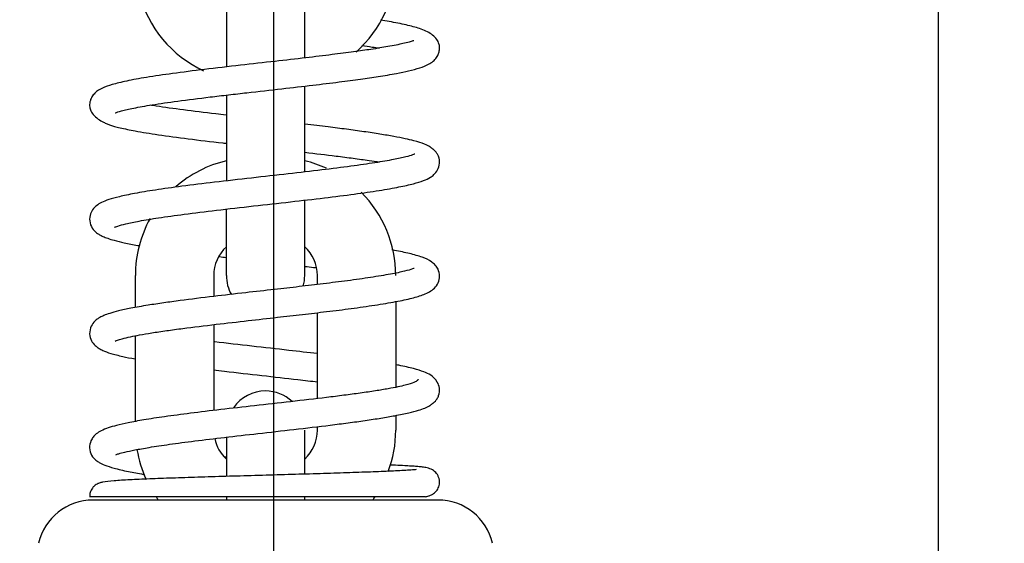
# Model space of a CAD drawing. Header units: millimetres. Extents: x -241 to 2698, y 66 to 2144.
# Tile 38 of 45: x 1449 to 1589, y 1228 to 1303. Entities that reach past the tile are written whole.
import ezdxf

# ---------------------------------------------------------------- set-up
doc = ezdxf.new("R2010")
doc.units = ezdxf.units.MM
doc.dimstyles.get("Standard").update_dxf_attribs({"dimtxt": 20, "dimasz": 10, "dimexe": 9, "dimexo": 9, "dimgap": 10, "dimtad": 0, "dimtih": 1, "dimtoh": 1, "dimdsep": 46, "dimtxsty": 'Standard', "dimcen": 0.09, "dimadec": 0, "dimazin": 0, "dimtfac": 1, "dimtofl": 0, "dimtmove": 0, "dimatfit": 3, "dimfxl": 0, "dimtolj": 1, "dimtzin": 0, "dimarcsym": 0})

# ---------------------------------------------------------------- blocks, each defined once
blk = doc.blocks.new('*D9')
at = {"color": 0, "lineweight": -2}
for p, q in [((851.42, 1694.59), (1066.31, 1694.59)), ((1057.31, 1684.59), (1057.31, 1366.76)), ((1057.31, 1008.94), (1057.31, 1326.76)), ((1474.71, 998.94), (1048.31, 998.94))]:
    blk.add_line(p, q, dxfattribs=at)
at = {"color": 0, "lineweight": 18}
for points in [[(1055.64, 1684.59), (1058.98, 1684.59), (1057.31, 1694.59)], [(1055.64, 1008.94), (1058.98, 1008.94), (1057.31, 998.94)]]:
    blk.add_solid(points, dxfattribs=at)
at = {"layer": 'Defpoints', "color": 0, "lineweight": 18}
for p in [(842.42, 1694.59), (1057.31, 1694.59), (1483.71, 998.94)]:
    blk.add_point(p, dxfattribs=at)
at = {"color": 0, "lineweight": 18, "insert": (1057.31, 1346.76), "char_height": 20, "attachment_point": 5}
blk.add_mtext('\\A1;695', dxfattribs=at)
blk = doc.blocks.new('*D15')
at = {"color": 0, "lineweight": -2}
for p, q in [((1484.86, 1654.05), (1484.86, 869.52)), ((1226.71, 1367.55), (1226.71, 869.52)), ((1236.71, 878.52), (1319.12, 878.52)), ((1474.86, 878.52), (1392.46, 878.52))]:
    blk.add_line(p, q, dxfattribs=at)
at = {"color": 0, "lineweight": 18}
for points in [[(1236.71, 880.19), (1236.71, 876.86), (1226.71, 878.52)], [(1474.86, 880.19), (1474.86, 876.86), (1484.86, 878.52)]]:
    blk.add_solid(points, dxfattribs=at)
at = {"layer": 'Defpoints', "color": 0, "lineweight": 18}
for p in [(1484.86, 1663.05), (1226.71, 1376.55), (1484.86, 878.52)]:
    blk.add_point(p, dxfattribs=at)
at = {"color": 0, "lineweight": 18, "insert": (1355.79, 878.52), "char_height": 20, "attachment_point": 5}
blk.add_mtext('\\A1;258', dxfattribs=at)
blk = doc.blocks.new('*D16')
at = {"color": 0, "lineweight": -2}
for p, q in [((1226.71, 1367.55), (1226.71, 825.55)), ((1819.71, 1367.55), (1819.71, 825.55)), ((1236.71, 834.55), (1486.55, 834.55)), ((1809.71, 834.55), (1559.88, 834.55))]:
    blk.add_line(p, q, dxfattribs=at)
at = {"color": 0, "lineweight": 18}
for points in [[(1236.71, 836.22), (1236.71, 832.89), (1226.71, 834.55)], [(1809.71, 836.22), (1809.71, 832.89), (1819.71, 834.55)]]:
    blk.add_solid(points, dxfattribs=at)
at = {"layer": 'Defpoints', "color": 0, "lineweight": 18}
for p in [(1226.71, 1376.55), (1819.71, 1376.55), (1226.71, 834.55)]:
    blk.add_point(p, dxfattribs=at)
at = {"color": 0, "lineweight": 18, "insert": (1523.21, 834.55), "char_height": 20, "attachment_point": 5}
blk.add_mtext('\\A1;593', dxfattribs=at)

msp = doc.modelspace()

# ---------------------------------------------------------------- linework, layer by layer
for p, q in [((1579.865, 923.3), (1579.865, 1316.3)), ((1489.315, 1299.306), (1489.315, 1309.375)), ((1478.115, 1308.147), (1478.115, 1299.306)), ((1478.115, 1299.306), (1478.115, 1295.793)), ((1489.315, 1297.073), (1489.315, 1299.306)), ((1489.315, 1280.791), (1489.315, 1293.048)), ((1478.115, 1291.77), (1478.115, 1279.509)), ((1489.315, 1266.006), (1489.315, 1276.763)), ((1478.115, 1266.006), (1478.115, 1275.45)), ((1465.115, 1261.435), (1465.115, 1266.006)), ((1476.315, 1266.006), (1476.315, 1263.014)), ((1491.115, 1264.716), (1491.115, 1266.006)), ((1502.315, 1262.268), (1502.315, 1250.034)), ((1491.115, 1248.425), (1491.115, 1260.688)), ((1476.315, 1258.987), (1476.315, 1246.726)), ((1465.115, 1245.155), (1465.115, 1257.389)), ((1502.315, 1246.008), (1502.315, 1243.906)), ((1489.315, 1237.702), (1489.315, 1243.906)), ((1491.115, 1243.906), (1491.115, 1244.412)), ((1478.115, 1242.982), (1478.115, 1237.336)), ((1508.364, 1233.937), (1459.065, 1233.937)), ((1478.115, 1234.424), (1478.115, 1233.938)), ((1489.315, 1233.938), (1489.315, 1234.437))]:
    msp.add_line(p, q)
for centre, radius, start, end in [((1485.515, 1310.506), 16.8, 311.45484, 0), ((1481.915, 1310.506), 16.8, 194.41688, 245.18953), ((1481.915, 1266.006), 16.8, 103.07391, 131.01188), ((1485.515, 1266.006), 16.8, 65.69297, 76.92609), ((1485.515, 1266.006), 16.8, 0, 45.01125), ((1481.915, 1266.006), 16.8, 151.08891, 180), ((1481.915, 1266.006), 5.6, 132.73312, 180), ((1485.515, 1266.006), 5.6, 0, 47.26688), ((1483.715, 1266.006), 5.6, 180, 209.295), ((1483.715, 1266.006), 5.6, 343.91672, 0), ((1483.715, 1243.906), 5.6, 90, 144.91828), ((1483.715, 1243.906), 5.6, 47.33578, 90), ((1485.515, 1243.906), 5.6, 312.73312, 0), ((1485.515, 1243.906), 16.8, 339.36047, 0), ((1481.915, 1243.906), 5.6, 192.39047, 227.26687), ((1481.915, 1243.906), 16.8, 189.49078, 204.74016), ((1459.065, 1225.937), 8, 90, 166.88356), ((1481.915, 1243.906), 16.8, 214.73297, 216.39516), ((1485.515, 1243.906), 16.8, 323.60484, 325.52156), ((1508.364, 1225.937), 8, 13.11644, 90)]:
    msp.add_arc(centre, radius, start, end)
for points, knots in [([(1462.207, 1289.233), (1462.213, 1289.227), (1462.305, 1289.256), (1463.101, 1289.533), (1464.827, 1289.924), (1467.497, 1290.395), (1471.171, 1290.925), (1474.992, 1291.405), (1478.392, 1291.805), (1481.812, 1292.195), (1485.904, 1292.654), (1490.362, 1293.164), (1494.135, 1293.62), (1497.245, 1294.029), (1499.98, 1294.429), (1502.286, 1294.821), (1504.261, 1295.237), (1505.811, 1295.663), (1506.864, 1296.07), (1507.625, 1296.55), (1508.123, 1297.05), (1508.44, 1297.642), (1508.573, 1298.156), (1508.576, 1298.822), (1508.427, 1299.324), (1508.072, 1299.919), (1507.242, 1300.642), (1505.83, 1301.281), (1503.854, 1301.797), (1501.89, 1302.188), (1500.572, 1302.411), (1500.154, 1302.479)], [0, 0, 0, 0, 0.0125286, 0.0525663, 0.0977175, 0.147677, 0.2024462, 0.2619976, 0.293376, 0.3238284, 0.3806396, 0.4320879, 0.4781283, 0.5187196, 0.5556133, 0.5989604, 0.6324923, 0.6698569, 0.7079594, 0.7312992, 0.7499034, 0.7641501, 0.7750305, 0.7837601, 0.7987112, 0.8216816, 0.8467921, 0.8934906, 0.9366819, 0.9805112, 1, 1, 1, 1]), ([(1462.207, 1289.233), (1462.213, 1289.227), (1462.305, 1289.256), (1463.101, 1289.533), (1464.827, 1289.924), (1467.497, 1290.395), (1471.171, 1290.925), (1474.992, 1291.405), (1478.392, 1291.805), (1481.812, 1292.195), (1485.904, 1292.654), (1490.362, 1293.164), (1494.135, 1293.62), (1497.245, 1294.029), (1499.98, 1294.429), (1502.286, 1294.821), (1504.261, 1295.237), (1505.811, 1295.663), (1506.864, 1296.07), (1507.625, 1296.55), (1508.123, 1297.05), (1508.44, 1297.642), (1508.573, 1298.156), (1508.576, 1298.822), (1508.427, 1299.324), (1508.072, 1299.919), (1507.242, 1300.642), (1505.83, 1301.281), (1503.854, 1301.797), (1501.89, 1302.188), (1500.572, 1302.411), (1500.154, 1302.479)], [0, 0, 0, 0, 0.0125286, 0.0525663, 0.0977175, 0.147677, 0.2024462, 0.2619976, 0.293376, 0.3238284, 0.3806396, 0.4320879, 0.4781283, 0.5187196, 0.5556133, 0.5989604, 0.6324923, 0.6698569, 0.7079594, 0.7312992, 0.7499034, 0.7641501, 0.7750305, 0.7837601, 0.7987112, 0.8216816, 0.8467921, 0.8934906, 0.9366819, 0.9805112, 1, 1, 1, 1]), ([(1504.912, 1299.539), (1504.901, 1299.551), (1504.783, 1299.517), (1504.257, 1299.344), (1503.164, 1299.071), (1501.416, 1298.722), (1498.95, 1298.318), (1496.233, 1297.928), (1493.128, 1297.525), (1489.353, 1297.073), (1484.925, 1296.569), (1479.982, 1296.015), (1474.979, 1295.436), (1470.436, 1294.861), (1466.707, 1294.313), (1463.845, 1293.794), (1461.769, 1293.291), (1460.439, 1292.827), (1459.495, 1292.293), (1458.909, 1291.571), (1458.687, 1291.091), (1458.58, 1290.599), (1458.572, 1290.086), (1458.687, 1289.598), (1459.055, 1288.947), (1459.696, 1288.388), (1460.422, 1287.961), (1461.061, 1287.665), (1461.587, 1287.473), (1462.19, 1287.289), (1463.301, 1287.001), (1465.231, 1286.606), (1468.405, 1286.093), (1472.631, 1285.521), (1476.059, 1285.109), (1477.934, 1284.892), (1478.099, 1284.873)], [0, 0, 0, 0, 0.0157082, 0.0400362, 0.0643347, 0.1076998, 0.1438873, 0.1753957, 0.2107641, 0.2506334, 0.2950287, 0.3439772, 0.3968955, 0.4477334, 0.4949634, 0.5386055, 0.5786592, 0.6149178, 0.6464014, 0.6603516, 0.671149, 0.678304, 0.6854894, 0.699216, 0.7195875, 0.7446381, 0.76293, 0.7729719, 0.7824178, 0.7943973, 0.8089067, 0.8454766, 0.8919535, 0.9427387, 0.9950008, 1, 1, 1, 1]), ([(1504.912, 1299.539), (1504.901, 1299.551), (1504.783, 1299.517), (1504.257, 1299.344), (1503.164, 1299.071), (1501.416, 1298.722), (1498.95, 1298.318), (1496.233, 1297.928), (1493.128, 1297.525), (1489.353, 1297.073), (1484.925, 1296.569), (1479.982, 1296.015), (1474.979, 1295.436), (1470.436, 1294.861), (1466.707, 1294.313), (1463.845, 1293.794), (1461.769, 1293.291), (1460.439, 1292.827), (1459.495, 1292.293), (1458.909, 1291.571), (1458.687, 1291.091), (1458.58, 1290.599), (1458.572, 1290.086), (1458.687, 1289.598), (1459.055, 1288.947), (1459.696, 1288.388), (1460.422, 1287.961), (1461.061, 1287.665), (1461.587, 1287.473), (1462.19, 1287.289), (1463.301, 1287.001), (1465.231, 1286.606), (1468.405, 1286.093), (1472.631, 1285.521), (1476.059, 1285.109), (1477.934, 1284.892), (1478.099, 1284.873)], [0, 0, 0, 0, 0.0157082, 0.0400362, 0.0643347, 0.1076998, 0.1438873, 0.1753957, 0.2107641, 0.2506334, 0.2950287, 0.3439772, 0.3968955, 0.4477333, 0.4949634, 0.5386055, 0.5786592, 0.6149178, 0.6464014, 0.6603516, 0.671149, 0.678304, 0.6854894, 0.699216, 0.7195875, 0.7446381, 0.76293, 0.7729719, 0.7824178, 0.7943973, 0.8089067, 0.8454766, 0.8919535, 0.9427387, 0.9950008, 1, 1, 1, 1]), ([(1497.448, 1298.854), (1497.97, 1298.781), (1498.838, 1298.654), (1499.636, 1298.531), (1499.959, 1298.48)], [0, 0, 0, 0, 0.5773048, 1, 1, 1, 1]), ([(1497.448, 1298.854), (1497.97, 1298.781), (1498.838, 1298.654), (1499.636, 1298.531), (1499.959, 1298.48)], [0, 0, 0, 0, 0.5773048, 1, 1, 1, 1]), ([(1478.075, 1288.902), (1477.581, 1288.959), (1475.46, 1289.208), (1471.945, 1289.64), (1468.94, 1290.062), (1467.502, 1290.291), (1467.219, 1290.337)], [0, 0, 0, 0, 0.1194018, 0.5173567, 0.9021718, 1, 1, 1, 1]), ([(1478.075, 1288.902), (1477.581, 1288.959), (1475.46, 1289.208), (1471.945, 1289.64), (1468.94, 1290.062), (1467.502, 1290.291), (1467.219, 1290.337)], [0, 0, 0, 0, 0.1194018, 0.5173567, 0.9021718, 1, 1, 1, 1]), ([(1462.125, 1272.901), (1462.127, 1272.897), (1462.19, 1272.917), (1462.59, 1273.074), (1463.75, 1273.397), (1465.662, 1273.792), (1468.436, 1274.251), (1472.139, 1274.766), (1476.745, 1275.332), (1481.937, 1275.924), (1487.211, 1276.515), (1492.104, 1277.083), (1496.396, 1277.624), (1499.984, 1278.141), (1502.777, 1278.625), (1504.829, 1279.077), (1506.296, 1279.54), (1507.097, 1279.899), (1507.788, 1280.394), (1508.338, 1281.042), (1508.641, 1282.005), (1508.531, 1282.813), (1508.276, 1283.345), (1508.102, 1283.598), (1507.938, 1283.793), (1507.758, 1283.95), (1507.6, 1284.066), (1507.512, 1284.127), (1507.383, 1284.224), (1507.355, 1284.274), (1507.053, 1284.491), (1506.425, 1284.801), (1505.189, 1285.187), (1503.644, 1285.549), (1502.05, 1285.864), (1500.084, 1286.199), (1497.804, 1286.542), (1495.315, 1286.883), (1492.505, 1287.239), (1490.472, 1287.482), (1489.343, 1287.614)], [0, 0, 0, 0, 0.0089391, 0.0346438, 0.0666923, 0.1037067, 0.1450314, 0.1906772, 0.2406432, 0.2941716, 0.3461947, 0.3957608, 0.4428646, 0.4874979, 0.5295964, 0.5675982, 0.6008279, 0.6294141, 0.6438648, 0.6599973, 0.6773656, 0.6938214, 0.6997427, 0.7020011, 0.7039597, 0.7073231, 0.7087629, 0.7102326, 0.7118994, 0.7207772, 0.7295506, 0.7594716, 0.7996067, 0.8234889, 0.8498762, 0.8787184, 0.9081852, 0.9371886, 0.9657333, 1, 1, 1, 1]), ([(1462.125, 1272.901), (1462.127, 1272.897), (1462.19, 1272.917), (1462.59, 1273.074), (1463.75, 1273.397), (1465.662, 1273.792), (1468.436, 1274.251), (1472.139, 1274.766), (1476.745, 1275.332), (1481.937, 1275.924), (1487.211, 1276.515), (1492.104, 1277.083), (1496.396, 1277.624), (1499.984, 1278.141), (1502.777, 1278.625), (1504.829, 1279.077), (1506.296, 1279.54), (1507.097, 1279.899), (1507.788, 1280.394), (1508.338, 1281.042), (1508.641, 1282.005), (1508.531, 1282.813), (1508.276, 1283.345), (1508.102, 1283.598), (1507.938, 1283.793), (1507.758, 1283.95), (1507.6, 1284.066), (1507.512, 1284.127), (1507.383, 1284.224), (1507.355, 1284.274), (1507.053, 1284.491), (1506.425, 1284.801), (1505.189, 1285.187), (1503.644, 1285.549), (1502.05, 1285.864), (1500.084, 1286.199), (1497.804, 1286.542), (1495.315, 1286.883), (1492.505, 1287.239), (1490.472, 1287.482), (1489.343, 1287.614)], [0, 0, 0, 0, 0.0089391, 0.0346438, 0.0666923, 0.1037067, 0.1450314, 0.1906772, 0.2406432, 0.2941717, 0.3461947, 0.3957608, 0.4428646, 0.4874979, 0.5295964, 0.5675982, 0.6008279, 0.6294141, 0.6438648, 0.6599973, 0.6773656, 0.6938214, 0.6997427, 0.7020011, 0.7039597, 0.7073231, 0.7087629, 0.7102326, 0.7118994, 0.7207772, 0.7295506, 0.7594716, 0.7996067, 0.8234889, 0.8498762, 0.8787184, 0.9081852, 0.9371886, 0.9657333, 1, 1, 1, 1]), ([(1505.031, 1283.345), (1505.025, 1283.348), (1504.949, 1283.312), (1504.616, 1283.187), (1503.779, 1282.937), (1502.012, 1282.546), (1499.37, 1282.088), (1495.922, 1281.594), (1491.726, 1281.065), (1486.899, 1280.505), (1481.657, 1279.918), (1476.468, 1279.326), (1471.808, 1278.756), (1467.98, 1278.224), (1465.008, 1277.734), (1462.823, 1277.279), (1461.341, 1276.877), (1460.297, 1276.457), (1459.676, 1276.101), (1459.078, 1275.544), (1458.627, 1274.782), (1458.511, 1273.763), (1458.881, 1272.76), (1459.546, 1272.1), (1460.012, 1271.806), (1460.509, 1271.555), (1461.188, 1271.292), (1462.161, 1270.996), (1463.546, 1270.662), (1464.84, 1270.411), (1465.634, 1270.271), (1465.726, 1270.254)], [0, 0, 0, 0, 0.0129682, 0.029428, 0.0668224, 0.1102627, 0.1588644, 0.210559, 0.2652669, 0.3229922, 0.3837351, 0.4464249, 0.5052152, 0.5592224, 0.6084396, 0.6528492, 0.6919534, 0.7242776, 0.749804, 0.7633838, 0.7811562, 0.8028329, 0.8255805, 0.8462298, 0.8612922, 0.8790062, 0.9004956, 0.9257393, 0.9581653, 0.9951817, 1, 1, 1, 1]), ([(1505.031, 1283.345), (1505.025, 1283.348), (1504.949, 1283.312), (1504.616, 1283.187), (1503.779, 1282.937), (1502.012, 1282.546), (1499.37, 1282.088), (1495.922, 1281.594), (1491.726, 1281.065), (1486.899, 1280.505), (1481.657, 1279.918), (1476.468, 1279.326), (1471.808, 1278.756), (1467.98, 1278.224), (1465.008, 1277.734), (1462.823, 1277.279), (1461.341, 1276.877), (1460.297, 1276.457), (1459.676, 1276.101), (1459.078, 1275.544), (1458.627, 1274.782), (1458.511, 1273.763), (1458.881, 1272.76), (1459.546, 1272.1), (1460.012, 1271.806), (1460.509, 1271.555), (1461.188, 1271.292), (1462.161, 1270.996), (1463.546, 1270.662), (1464.84, 1270.411), (1465.634, 1270.271), (1465.726, 1270.254)], [0, 0, 0, 0, 0.0129682, 0.029428, 0.0668223, 0.1102626, 0.1588644, 0.210559, 0.2652669, 0.3229922, 0.383735, 0.4464249, 0.5052152, 0.5592224, 0.6084396, 0.6528492, 0.6919534, 0.7242775, 0.749804, 0.7633838, 0.7811562, 0.8028329, 0.8255805, 0.8462298, 0.8612922, 0.8790062, 0.9004956, 0.9257393, 0.9581653, 0.9951817, 1, 1, 1, 1]), ([(1489.328, 1283.599), (1490.871, 1283.421), (1493.269, 1283.136), (1496.283, 1282.748), (1498.331, 1282.46), (1499.502, 1282.279), (1499.966, 1282.204)], [0, 0, 0, 0, 0.3776093, 0.6052808, 0.8354917, 1, 1, 1, 1]), ([(1489.328, 1283.599), (1490.871, 1283.421), (1493.269, 1283.136), (1496.283, 1282.748), (1498.331, 1282.46), (1499.502, 1282.279), (1499.966, 1282.204)], [0, 0, 0, 0, 0.3776093, 0.6052808, 0.8354917, 1, 1, 1, 1]), ([(1462.206, 1256.644), (1462.29, 1256.681), (1462.551, 1256.779), (1463.251, 1256.988), (1464.318, 1257.24), (1465.74, 1257.519), (1467.454, 1257.811), (1469.529, 1258.123), (1472.52, 1258.53), (1476.416, 1259.008), (1481.044, 1259.537), (1485.227, 1260.007), (1488.999, 1260.435), (1492.56, 1260.855), (1496.077, 1261.298), (1499.435, 1261.77), (1502.339, 1262.252), (1504.665, 1262.747), (1506.168, 1263.203), (1507.126, 1263.635), (1507.843, 1264.145), (1508.395, 1264.858), (1508.659, 1265.897), (1508.404, 1266.91), (1507.954, 1267.528), (1507.228, 1268.149), (1506.151, 1268.626), (1504.39, 1269.132), (1502.799, 1269.458), (1501.887, 1269.623), (1501.748, 1269.648)], [0, 0, 0, 0, 0.0212299, 0.0484503, 0.0816376, 0.1104889, 0.1427465, 0.1775678, 0.2112343, 0.2736327, 0.3295108, 0.3787468, 0.4214916, 0.4644812, 0.5107824, 0.5604446, 0.6118387, 0.6604142, 0.7060346, 0.7341346, 0.7591005, 0.7818235, 0.8013719, 0.8211078, 0.8382754, 0.8571629, 0.9024535, 0.9492528, 0.9923863, 1, 1, 1, 1]), ([(1462.206, 1256.644), (1462.29, 1256.681), (1462.551, 1256.779), (1463.251, 1256.988), (1464.318, 1257.24), (1465.74, 1257.519), (1467.454, 1257.811), (1469.529, 1258.123), (1472.52, 1258.53), (1476.416, 1259.008), (1481.044, 1259.537), (1485.227, 1260.007), (1488.999, 1260.435), (1492.56, 1260.855), (1496.077, 1261.298), (1499.435, 1261.77), (1502.339, 1262.252), (1504.665, 1262.747), (1506.168, 1263.203), (1507.126, 1263.635), (1507.843, 1264.145), (1508.395, 1264.858), (1508.659, 1265.897), (1508.404, 1266.91), (1507.954, 1267.528), (1507.228, 1268.149), (1506.151, 1268.626), (1504.39, 1269.132), (1502.799, 1269.458), (1501.887, 1269.623), (1501.748, 1269.648)], [0, 0, 0, 0, 0.0212299, 0.0484503, 0.0816376, 0.1104889, 0.1427465, 0.1775678, 0.2112343, 0.2736327, 0.3295108, 0.3787468, 0.4214916, 0.4644812, 0.5107824, 0.5604446, 0.6118387, 0.6604142, 0.7060346, 0.7341346, 0.7591005, 0.7818235, 0.8013719, 0.8211078, 0.8382754, 0.8571629, 0.9024535, 0.9492528, 0.9923863, 1, 1, 1, 1]), ([(1477.111, 1268.703), (1477.124, 1268.701), (1477.448, 1268.663), (1477.775, 1268.625), (1478.091, 1268.588)], [0, 0, 0, 0, 0.0382, 1, 1, 1, 1]), ([(1477.111, 1268.703), (1477.124, 1268.701), (1477.448, 1268.663), (1477.775, 1268.625), (1478.091, 1268.588)], [0, 0, 0, 0, 0.0381999, 1, 1, 1, 1]), ([(1504.956, 1267.014), (1504.935, 1267.025), (1504.699, 1266.918), (1503.616, 1266.606), (1501.636, 1266.19), (1498.844, 1265.724), (1495.555, 1265.263), (1492.08, 1264.826), (1488.549, 1264.41), (1484.817, 1263.986), (1480.685, 1263.522), (1476.089, 1262.994), (1472.172, 1262.511), (1469.105, 1262.09), (1466.705, 1261.728), (1464.52, 1261.345), (1462.736, 1260.96), (1461.483, 1260.615), (1460.636, 1260.312), (1460.067, 1260.036), (1459.669, 1259.793), (1459.121, 1259.319), (1458.617, 1258.525), (1458.515, 1257.412), (1458.914, 1256.457), (1459.476, 1255.875), (1459.94, 1255.56), (1460.602, 1255.215), (1461.635, 1254.846), (1463.139, 1254.462), (1464.427, 1254.203), (1465.063, 1254.086)], [0, 0, 0, 0, 0.0266515, 0.070916, 0.1185653, 0.1692712, 0.2184136, 0.2641978, 0.3065682, 0.3486201, 0.396886, 0.4516456, 0.5129954, 0.5462354, 0.5809534, 0.6239772, 0.6615069, 0.693506, 0.7199282, 0.740722, 0.7562831, 0.7708763, 0.7912859, 0.8149869, 0.8347621, 0.8539602, 0.869577, 0.8884475, 0.923084, 0.9648331, 1, 1, 1, 1]), ([(1504.956, 1267.014), (1504.935, 1267.025), (1504.699, 1266.918), (1503.616, 1266.606), (1501.636, 1266.19), (1498.844, 1265.724), (1495.555, 1265.263), (1492.08, 1264.826), (1488.549, 1264.41), (1484.817, 1263.986), (1480.685, 1263.522), (1476.089, 1262.994), (1472.172, 1262.511), (1469.105, 1262.09), (1466.705, 1261.728), (1464.52, 1261.345), (1462.736, 1260.96), (1461.483, 1260.615), (1460.636, 1260.312), (1460.067, 1260.036), (1459.669, 1259.793), (1459.121, 1259.319), (1458.617, 1258.525), (1458.515, 1257.412), (1458.914, 1256.457), (1459.476, 1255.875), (1459.94, 1255.56), (1460.602, 1255.215), (1461.635, 1254.846), (1463.139, 1254.462), (1464.427, 1254.203), (1465.063, 1254.086)], [0, 0, 0, 0, 0.0266515, 0.070916, 0.1185653, 0.1692711, 0.2184136, 0.2641978, 0.3065682, 0.3486201, 0.396886, 0.4516456, 0.5129954, 0.5462354, 0.5809534, 0.6239772, 0.6615069, 0.693506, 0.7199282, 0.740722, 0.7562831, 0.7708763, 0.7912859, 0.8149869, 0.8347621, 0.8539602, 0.869577, 0.8884475, 0.923084, 0.9648331, 1, 1, 1, 1]), ([(1489.333, 1267.308), (1489.75, 1267.259), (1490.271, 1267.198), (1490.787, 1267.136), (1490.893, 1267.124)], [0, 0, 0, 0, 0.7935529, 1, 1, 1, 1]), ([(1489.333, 1267.308), (1489.75, 1267.259), (1490.271, 1267.198), (1490.787, 1267.136), (1490.893, 1267.124)], [0, 0, 0, 0, 0.7935529, 1, 1, 1, 1]), ([(1491.129, 1254.838), (1489.8, 1254.996), (1486.704, 1255.353), (1481.699, 1255.914), (1478.117, 1256.323), (1476.352, 1256.533), (1476.296, 1256.54)], [0, 0, 0, 0, 0.2778796, 0.6287837, 0.9882417, 1, 1, 1, 1]), ([(1491.129, 1254.838), (1489.8, 1254.996), (1486.704, 1255.353), (1481.699, 1255.914), (1478.117, 1256.323), (1476.352, 1256.533), (1476.296, 1256.54)], [0, 0, 0, 0, 0.2778796, 0.6287837, 0.9882417, 1, 1, 1, 1]), ([(1462.318, 1240.407), (1462.422, 1240.443), (1462.756, 1240.556), (1463.617, 1240.788), (1465.031, 1241.096), (1467.126, 1241.47), (1469.997, 1241.904), (1473.622, 1242.381), (1477.904, 1242.894), (1482.714, 1243.44), (1487.873, 1244.021), (1492.199, 1244.532), (1495.543, 1244.959), (1497.982, 1245.295), (1500.228, 1245.636), (1502.356, 1246.002), (1504.17, 1246.374), (1505.56, 1246.734), (1506.568, 1247.078), (1507.094, 1247.343), (1507.342, 1247.534), (1507.405, 1247.6), (1507.449, 1247.641), (1507.513, 1247.687), (1507.604, 1247.75), (1507.767, 1247.868), (1507.949, 1248.029), (1508.118, 1248.234), (1508.302, 1248.508), (1508.557, 1249.084), (1508.63, 1249.897), (1508.201, 1251.082), (1507.298, 1251.813), (1506.327, 1252.261), (1504.839, 1252.732), (1503.413, 1253.046), (1502.484, 1253.224), (1502.344, 1253.25)], [0, 0, 0, 0, 0.0247141, 0.0549206, 0.0906501, 0.1319369, 0.1787853, 0.2300711, 0.2845945, 0.3424119, 0.4035854, 0.4681804, 0.5018422, 0.5363895, 0.571831, 0.6065133, 0.648083, 0.6842601, 0.7149876, 0.750746, 0.7639542, 0.7693832, 0.7716726, 0.7735964, 0.7753098, 0.7770088, 0.7811318, 0.7836728, 0.7866983, 0.7945861, 0.8147429, 0.8348264, 0.8701661, 0.9047577, 0.9453118, 0.9919244, 1, 1, 1, 1]), ([(1462.318, 1240.407), (1462.422, 1240.443), (1462.756, 1240.556), (1463.617, 1240.788), (1465.031, 1241.096), (1467.126, 1241.47), (1469.997, 1241.904), (1473.622, 1242.381), (1477.904, 1242.894), (1482.714, 1243.44), (1487.873, 1244.021), (1492.199, 1244.532), (1495.543, 1244.959), (1497.982, 1245.295), (1500.228, 1245.636), (1502.356, 1246.002), (1504.17, 1246.374), (1505.56, 1246.734), (1506.568, 1247.078), (1507.094, 1247.343), (1507.342, 1247.534), (1507.405, 1247.6), (1507.449, 1247.641), (1507.513, 1247.687), (1507.604, 1247.75), (1507.767, 1247.868), (1507.949, 1248.029), (1508.118, 1248.234), (1508.302, 1248.508), (1508.557, 1249.084), (1508.63, 1249.897), (1508.201, 1251.082), (1507.298, 1251.813), (1506.327, 1252.261), (1504.839, 1252.732), (1503.413, 1253.046), (1502.484, 1253.224), (1502.344, 1253.25)], [0, 0, 0, 0, 0.0247141, 0.0549206, 0.0906501, 0.1319369, 0.1787853, 0.2300711, 0.2845945, 0.3424119, 0.4035854, 0.4681804, 0.5018422, 0.5363895, 0.571831, 0.6065133, 0.648083, 0.6842601, 0.7149876, 0.750746, 0.7639542, 0.7693832, 0.7716726, 0.7735964, 0.7753098, 0.7770088, 0.7811318, 0.7836728, 0.7866983, 0.7945861, 0.8147429, 0.8348264, 0.8701661, 0.9047577, 0.9453118, 0.9919244, 1, 1, 1, 1]), ([(1476.276, 1252.515), (1476.79, 1252.454), (1479.048, 1252.189), (1483.116, 1251.73), (1487.633, 1251.222), (1490.236, 1250.917), (1491.158, 1250.807)], [0, 0, 0, 0, 0.1067292, 0.4636261, 0.8053894, 1, 1, 1, 1]), ([(1476.276, 1252.515), (1476.79, 1252.454), (1479.048, 1252.189), (1483.116, 1251.73), (1487.633, 1251.222), (1490.236, 1250.917), (1491.158, 1250.807)], [0, 0, 0, 0, 0.1067292, 0.4636261, 0.8053894, 1, 1, 1, 1]), ([(1505.523, 1251.135), (1505.536, 1251.131), (1505.47, 1251.073), (1505.357, 1250.957), (1504.894, 1250.697), (1503.937, 1250.394), (1502.626, 1250.087), (1501.219, 1249.813), (1499.426, 1249.514), (1497.301, 1249.202), (1494.952, 1248.889), (1491.684, 1248.483), (1487.395, 1247.987), (1482.221, 1247.409), (1477.355, 1246.857), (1473.002, 1246.334), (1469.319, 1245.845), (1466.365, 1245.396), (1464.108, 1244.985), (1462.455, 1244.612), (1461.186, 1244.241), (1460.259, 1243.87), (1459.587, 1243.451), (1459.129, 1243.029), (1458.686, 1242.325), (1458.482, 1241.374), (1458.88, 1240.162), (1459.432, 1239.636), (1459.993, 1239.249), (1460.789, 1238.881), (1462.103, 1238.456), (1463.953, 1238.023), (1465.515, 1237.734), (1466.291, 1237.602)], [0, 0, 0, 0, 0.0062263, 0.0126147, 0.0433233, 0.0858536, 0.1116263, 0.1404214, 0.1722616, 0.205123, 0.237294, 0.268765, 0.3294628, 0.3872646, 0.4420978, 0.4938946, 0.5425834, 0.5870162, 0.626428, 0.6608172, 0.6901652, 0.7215194, 0.7455215, 0.7626464, 0.7753381, 0.7941246, 0.8136949, 0.8383904, 0.8573922, 0.8845351, 0.9197227, 0.9628441, 1, 1, 1, 1]), ([(1505.523, 1251.135), (1505.536, 1251.131), (1505.47, 1251.073), (1505.357, 1250.957), (1504.894, 1250.697), (1503.937, 1250.394), (1502.626, 1250.087), (1501.219, 1249.813), (1499.426, 1249.514), (1497.301, 1249.202), (1494.952, 1248.889), (1491.684, 1248.483), (1487.395, 1247.987), (1482.221, 1247.409), (1477.355, 1246.857), (1473.002, 1246.334), (1469.319, 1245.845), (1466.365, 1245.396), (1464.108, 1244.985), (1462.455, 1244.612), (1461.186, 1244.241), (1460.259, 1243.87), (1459.587, 1243.451), (1459.129, 1243.029), (1458.686, 1242.325), (1458.482, 1241.374), (1458.88, 1240.162), (1459.432, 1239.636), (1459.993, 1239.249), (1460.789, 1238.881), (1462.103, 1238.456), (1463.953, 1238.023), (1465.515, 1237.734), (1466.291, 1237.602)], [0, 0, 0, 0, 0.0062263, 0.0126147, 0.0433233, 0.0858535, 0.1116263, 0.1404214, 0.1722616, 0.205123, 0.237294, 0.268765, 0.3294628, 0.3872646, 0.4420978, 0.4938946, 0.5425834, 0.5870162, 0.626428, 0.6608172, 0.6901652, 0.7215194, 0.7455215, 0.7626464, 0.7753381, 0.7941246, 0.8136949, 0.8383904, 0.8573922, 0.8845351, 0.9197227, 0.9628441, 1, 1, 1, 1]), ([(1505.237, 1238.273), (1505.044, 1238.256), (1504.528, 1238.215), (1503.199, 1238.131), (1501.097, 1238.027), (1497.988, 1237.904), (1494.454, 1237.784), (1490.559, 1237.664), (1486.426, 1237.544), (1482.196, 1237.424), (1478.009, 1237.304), (1474.007, 1237.184), (1470.318, 1237.064), (1467.023, 1236.942), (1464.167, 1236.815), (1461.962, 1236.679), (1460.712, 1236.563), (1459.997, 1236.382), (1459.629, 1236.229), (1459.261, 1235.967), (1458.91, 1235.591), (1458.624, 1235.043), (1458.597, 1234.616), (1458.615, 1234.403)], [0, 0, 0, 0, 0.0350729, 0.0703709, 0.137759, 0.2014948, 0.2647583, 0.3280343, 0.3913154, 0.4545988, 0.517884, 0.5811729, 0.6444708, 0.7078614, 0.7740915, 0.8445403, 0.9178224, 0.9431927, 0.9629226, 0.9711168, 0.978773, 0.9900689, 1, 1, 1, 1]), ([(1505.237, 1238.273), (1505.044, 1238.256), (1504.528, 1238.215), (1503.199, 1238.131), (1501.097, 1238.027), (1497.988, 1237.904), (1494.454, 1237.784), (1490.559, 1237.664), (1486.426, 1237.544), (1482.196, 1237.424), (1478.009, 1237.304), (1474.007, 1237.184), (1470.318, 1237.064), (1467.023, 1236.942), (1464.167, 1236.815), (1461.962, 1236.679), (1460.712, 1236.563), (1459.997, 1236.382), (1459.629, 1236.229), (1459.261, 1235.967), (1458.91, 1235.591), (1458.624, 1235.043), (1458.597, 1234.616), (1458.615, 1234.403)], [0, 0, 0, 0, 0.0350729, 0.0703709, 0.137759, 0.2014948, 0.2647583, 0.3280343, 0.3913154, 0.4545988, 0.517884, 0.5811729, 0.6444708, 0.7078614, 0.7740915, 0.8445403, 0.9178224, 0.9431927, 0.9629226, 0.9711168, 0.978773, 0.9900689, 1, 1, 1, 1]), ([(1506.526, 1234.404), (1506.676, 1234.418), (1506.971, 1234.49), (1507.294, 1234.593), (1507.59, 1234.747), (1507.908, 1234.969), (1508.274, 1235.373), (1508.564, 1236.013), (1508.598, 1236.676), (1508.45, 1237.229), (1508.261, 1237.593), (1507.871, 1238.077), (1507.344, 1238.382), (1506.583, 1238.591), (1506.005, 1238.652), (1505.338, 1238.717), (1504.532, 1238.776), (1503.54, 1238.836), (1502.543, 1238.888), (1501.828, 1238.922), (1501.593, 1238.933)], [0, 0, 0, 0, 0.0822127, 0.1392187, 0.158413, 0.1789774, 0.2063123, 0.2404789, 0.278391, 0.2990723, 0.3202271, 0.3419169, 0.4117491, 0.5022963, 0.5904985, 0.6774831, 0.7628956, 0.846982, 0.9512491, 1, 1, 1, 1]), ([(1506.526, 1234.404), (1506.676, 1234.418), (1506.971, 1234.49), (1507.294, 1234.593), (1507.59, 1234.747), (1507.908, 1234.969), (1508.274, 1235.373), (1508.564, 1236.013), (1508.598, 1236.676), (1508.45, 1237.229), (1508.261, 1237.593), (1507.871, 1238.077), (1507.344, 1238.382), (1506.583, 1238.591), (1506.005, 1238.652), (1505.338, 1238.717), (1504.532, 1238.776), (1503.54, 1238.836), (1502.543, 1238.888), (1501.828, 1238.922), (1501.593, 1238.933)], [0, 0, 0, 0, 0.0822127, 0.1392187, 0.158413, 0.1789774, 0.2063123, 0.2404789, 0.278391, 0.2990723, 0.3202271, 0.3419169, 0.4117491, 0.5022963, 0.5904985, 0.6774831, 0.7628956, 0.846982, 0.9512491, 1, 1, 1, 1]), ([(1506.533, 1234.406), (1506.524, 1234.406), (1506.514, 1234.406), (1506.475, 1234.406), (1506.439, 1234.406), (1506.355, 1234.406), (1506.306, 1234.406), (1506.223, 1234.406), (1506.194, 1234.406), (1506.133, 1234.406), (1506.101, 1234.406), (1506.001, 1234.406), (1505.929, 1234.406), (1505.697, 1234.406), (1505.522, 1234.406), (1505.133, 1234.406), (1504.919, 1234.406), (1504.569, 1234.406), (1504.448, 1234.406), (1504.29, 1234.406), (1504.258, 1234.406), (1504.194, 1234.406), (1504.161, 1234.406), (1504.063, 1234.406), (1503.997, 1234.406), (1503.66, 1234.406), (1503.374, 1234.406), (1502.771, 1234.406), (1502.454, 1234.406), (1501.79, 1234.406), (1501.442, 1234.406), (1500.716, 1234.406), (1500.338, 1234.406), (1499.55, 1234.406), (1499.145, 1234.406), (1498.314, 1234.406), (1497.887, 1234.406), (1497.013, 1234.406), (1496.565, 1234.406), (1495.648, 1234.406), (1495.178, 1234.406), (1494.459, 1234.406), (1494.216, 1234.406), (1493.848, 1234.406), (1493.725, 1234.406), (1493.476, 1234.406), (1493.352, 1234.406), (1492.729, 1234.406), (1492.225, 1234.406), (1491.207, 1234.406), (1490.692, 1234.406), (1489.654, 1234.406), (1489.129, 1234.406), (1488.071, 1234.406), (1487.536, 1234.406), (1486.727, 1234.406), (1486.456, 1234.406), (1486.047, 1234.406), (1485.911, 1234.406), (1485.638, 1234.406), (1485.501, 1234.406), (1484.82, 1234.406), (1484.275, 1234.406), (1483.188, 1234.406), (1482.645, 1234.406), (1481.562, 1234.406), (1481.022, 1234.406), (1479.942, 1234.406), (1479.403, 1234.406), (1478.597, 1234.406), (1478.328, 1234.406), (1477.925, 1234.406), (1477.791, 1234.406), (1477.524, 1234.406), (1476.857, 1234.406), (1476.202, 1234.406), (1475.167, 1234.406), (1474.146, 1234.406), (1473.152, 1234.406), (1472.171, 1234.406), (1471.688, 1234.406), (1470.973, 1234.406), (1470.737, 1234.406), (1470.443, 1234.406), (1470.384, 1234.406), (1470.267, 1234.406), (1470.209, 1234.406), (1470.035, 1234.406), (1469.919, 1234.406), (1469.345, 1234.406), (1468.899, 1234.406), (1468.029, 1234.406), (1467.606, 1234.406), (1466.784, 1234.406), (1466.384, 1234.406), (1465.609, 1234.406), (1465.233, 1234.406), (1464.688, 1234.406), (1464.509, 1234.406), (1464.245, 1234.406), (1464.158, 1234.406), (1463.986, 1234.406), (1463.9, 1234.406), (1463.479, 1234.406), (1463.158, 1234.406), (1462.547, 1234.406), (1462.257, 1234.406), (1461.708, 1234.406), (1461.191, 1234.406), (1460.736, 1234.406), (1460.418, 1234.406), (1460.316, 1234.406), (1460.169, 1234.406), (1460.121, 1234.406), (1460.05, 1234.406), (1460.027, 1234.406), (1459.981, 1234.406), (1459.777, 1234.406), (1459.596, 1234.406), (1459.31, 1234.406), (1459.184, 1234.406), (1458.968, 1234.406), (1458.877, 1234.406), (1458.731, 1234.406), (1458.676, 1234.406), (1458.619, 1234.406), (1458.605, 1234.406), (1458.59, 1234.406), (1458.584, 1234.406), (1458.581, 1234.406), (1458.58, 1234.406), (1458.579, 1234.406), (1458.579, 1234.406), (1458.579, 1234.406), (1458.579, 1234.406)], [0, 0, 0, 0, 0.0046551, 0.0046551, 0.0159536, 0.0159536, 0.0272521, 0.0272521, 0.0329013, 0.0329013, 0.0385506, 0.0385506, 0.0498491, 0.0498491, 0.0724461, 0.0724461, 0.0950431, 0.0950431, 0.1063415, 0.1063415, 0.1091662, 0.1091662, 0.1119908, 0.1119908, 0.11764, 0.11764, 0.140237, 0.140237, 0.162834, 0.162834, 0.185431, 0.185431, 0.208028, 0.208028, 0.230625, 0.230625, 0.253222, 0.253222, 0.275819, 0.275819, 0.298416, 0.298416, 0.3097145, 0.3097145, 0.3153638, 0.3153638, 0.321013, 0.321013, 0.34361, 0.34361, 0.366207, 0.366207, 0.388804, 0.388804, 0.411401, 0.411401, 0.4226995, 0.4226995, 0.4283488, 0.4283488, 0.433998, 0.433998, 0.456595, 0.456595, 0.479192, 0.479192, 0.501789, 0.501789, 0.524386, 0.524386, 0.5356845, 0.5356845, 0.5413337, 0.5413337, 0.546983, 0.56958, 0.56958, 0.592177, 0.614774, 0.614774, 0.637371, 0.637371, 0.6486695, 0.6486695, 0.6514941, 0.6514941, 0.6543187, 0.6543187, 0.659968, 0.659968, 0.682565, 0.682565, 0.705162, 0.705162, 0.727759, 0.727759, 0.750356, 0.750356, 0.7616545, 0.7616545, 0.7673037, 0.7673037, 0.772953, 0.772953, 0.79555, 0.79555, 0.818147, 0.818147, 0.840744, 0.8633409, 0.8633409, 0.8746394, 0.8746394, 0.8802887, 0.8802887, 0.8831133, 0.8831133, 0.8859379, 0.9085349, 0.9085349, 0.9311319, 0.9311319, 0.9537289, 0.9537289, 0.9763259, 0.9763259, 0.9876244, 0.9876244, 0.9932737, 0.9960983, 0.9960983, 0.9989229, 0.9989229, 1, 1, 1, 1]), ([(1506.533, 1234.406), (1506.524, 1234.406), (1506.514, 1234.406), (1506.475, 1234.406), (1506.439, 1234.406), (1506.355, 1234.406), (1506.306, 1234.406), (1506.223, 1234.406), (1506.194, 1234.406), (1506.133, 1234.406), (1506.101, 1234.406), (1506.001, 1234.406), (1505.929, 1234.406), (1505.697, 1234.406), (1505.522, 1234.406), (1505.133, 1234.406), (1504.919, 1234.406), (1504.569, 1234.406), (1504.448, 1234.406), (1504.29, 1234.406), (1504.258, 1234.406), (1504.194, 1234.406), (1504.161, 1234.406), (1504.063, 1234.406), (1503.997, 1234.406), (1503.66, 1234.406), (1503.374, 1234.406), (1502.771, 1234.406), (1502.454, 1234.406), (1501.79, 1234.406), (1501.442, 1234.406), (1500.716, 1234.406), (1500.338, 1234.406), (1499.55, 1234.406), (1499.145, 1234.406), (1498.314, 1234.406), (1497.887, 1234.406), (1497.013, 1234.406), (1496.565, 1234.406), (1495.648, 1234.406), (1495.178, 1234.406), (1494.459, 1234.406), (1494.216, 1234.406), (1493.848, 1234.406), (1493.725, 1234.406), (1493.476, 1234.406), (1493.352, 1234.406), (1492.729, 1234.406), (1492.225, 1234.406), (1491.207, 1234.406), (1490.692, 1234.406), (1489.654, 1234.406), (1489.129, 1234.406), (1488.071, 1234.406), (1487.536, 1234.406), (1486.727, 1234.406), (1486.456, 1234.406), (1486.047, 1234.406), (1485.911, 1234.406), (1485.638, 1234.406), (1485.501, 1234.406), (1484.82, 1234.406), (1484.275, 1234.406), (1483.188, 1234.406), (1482.645, 1234.406), (1481.562, 1234.406), (1481.022, 1234.406), (1479.942, 1234.406), (1479.403, 1234.406), (1478.597, 1234.406), (1478.328, 1234.406), (1477.925, 1234.406), (1477.791, 1234.406), (1477.524, 1234.406), (1476.857, 1234.406), (1476.202, 1234.406), (1475.167, 1234.406), (1474.146, 1234.406), (1473.152, 1234.406), (1472.171, 1234.406), (1471.688, 1234.406), (1470.973, 1234.406), (1470.737, 1234.406), (1470.443, 1234.406), (1470.384, 1234.406), (1470.267, 1234.406), (1470.209, 1234.406), (1470.035, 1234.406), (1469.919, 1234.406), (1469.345, 1234.406), (1468.899, 1234.406), (1468.029, 1234.406), (1467.606, 1234.406), (1466.784, 1234.406), (1466.384, 1234.406), (1465.609, 1234.406), (1465.233, 1234.406), (1464.688, 1234.406), (1464.509, 1234.406), (1464.245, 1234.406), (1464.158, 1234.406), (1463.986, 1234.406), (1463.9, 1234.406), (1463.479, 1234.406), (1463.158, 1234.406), (1462.547, 1234.406), (1462.257, 1234.406), (1461.708, 1234.406), (1461.191, 1234.406), (1460.736, 1234.406), (1460.418, 1234.406), (1460.316, 1234.406), (1460.169, 1234.406), (1460.121, 1234.406), (1460.05, 1234.406), (1460.027, 1234.406), (1459.981, 1234.406), (1459.777, 1234.406), (1459.596, 1234.406), (1459.31, 1234.406), (1459.184, 1234.406), (1458.968, 1234.406), (1458.877, 1234.406), (1458.731, 1234.406), (1458.676, 1234.406), (1458.619, 1234.406), (1458.605, 1234.406), (1458.59, 1234.406), (1458.584, 1234.406), (1458.581, 1234.406), (1458.58, 1234.406), (1458.579, 1234.406), (1458.579, 1234.406), (1458.579, 1234.406), (1458.579, 1234.406)], [0, 0, 0, 0, 0.0046551, 0.0046551, 0.0159536, 0.0159536, 0.0272521, 0.0272521, 0.0329013, 0.0329013, 0.0385506, 0.0385506, 0.049849, 0.049849, 0.072446, 0.072446, 0.095043, 0.095043, 0.1063415, 0.1063415, 0.1091662, 0.1091662, 0.1119908, 0.1119908, 0.11764, 0.11764, 0.140237, 0.140237, 0.162834, 0.162834, 0.185431, 0.185431, 0.208028, 0.208028, 0.230625, 0.230625, 0.253222, 0.253222, 0.275819, 0.275819, 0.298416, 0.298416, 0.3097145, 0.3097145, 0.3153637, 0.3153637, 0.321013, 0.321013, 0.34361, 0.34361, 0.366207, 0.366207, 0.388804, 0.388804, 0.4114009, 0.4114009, 0.4226994, 0.4226994, 0.4283487, 0.4283487, 0.4339979, 0.4339979, 0.4565949, 0.4565949, 0.4791919, 0.4791919, 0.5017889, 0.5017889, 0.5243859, 0.5243859, 0.5356844, 0.5356844, 0.5413337, 0.5413337, 0.5469829, 0.5695799, 0.5695799, 0.5921769, 0.6147739, 0.6147739, 0.6373709, 0.6373709, 0.6486694, 0.6486694, 0.651494, 0.651494, 0.6543186, 0.6543186, 0.6599679, 0.6599679, 0.6825649, 0.6825649, 0.7051619, 0.7051619, 0.7277589, 0.7277589, 0.7503559, 0.7503559, 0.7616544, 0.7616544, 0.7673036, 0.7673036, 0.7729528, 0.7729528, 0.7955498, 0.7955498, 0.8181468, 0.8181468, 0.8407438, 0.8633408, 0.8633408, 0.8746393, 0.8746393, 0.8802886, 0.8802886, 0.8831132, 0.8831132, 0.8859378, 0.9085348, 0.9085348, 0.9311318, 0.9311318, 0.9537288, 0.9537288, 0.9763258, 0.9763258, 0.9876243, 0.9876243, 0.9932735, 0.9960982, 0.9960982, 0.9989228, 0.9989228, 1, 1, 1, 1])]:
    msp.add_open_spline(points, degree=3, knots=knots)
msp.add_open_spline([(1478.091, 1240.041), (1478.019, 1240.05), (1477.947, 1240.058), (1477.875, 1240.066)], degree=3)
msp.add_open_spline([(1478.091, 1240.041), (1478.019, 1240.05), (1477.947, 1240.058), (1477.875, 1240.066)], degree=3)

# ---------------------------------------------------------------- dimensions: what is measured, and where the dimension line sits
at = {"lineweight": 18}
dim = msp.add_linear_dim(base=(1057.311, 1694.589), p1=(1483.715, 998.937), p2=(842.418, 1694.589), angle=90, text='695', dimstyle='Standard', dxfattribs=at)
dim.commit()
dim.dimension.update_dxf_attribs({"geometry": '*D9', "text_midpoint": (1057.311, 1346.763)})
dim = msp.add_linear_dim(base=(1484.865, 878.525), p1=(1226.715, 1376.55), p2=(1484.865, 1663.05), text='258', dimstyle='Standard', dxfattribs=at)
dim.commit()
dim.dimension.update_dxf_attribs({"geometry": '*D15', "text_midpoint": (1355.79, 878.525)})
dim = msp.add_linear_dim(base=(1226.715, 834.553), p1=(1819.715, 1376.55), p2=(1226.715, 1376.55), dimstyle='Standard', dxfattribs=at)
dim.commit()
dim.dimension.update_dxf_attribs({"geometry": '*D16', "text_midpoint": (1523.215, 834.553)})

doc.saveas('drawing.dxf')
